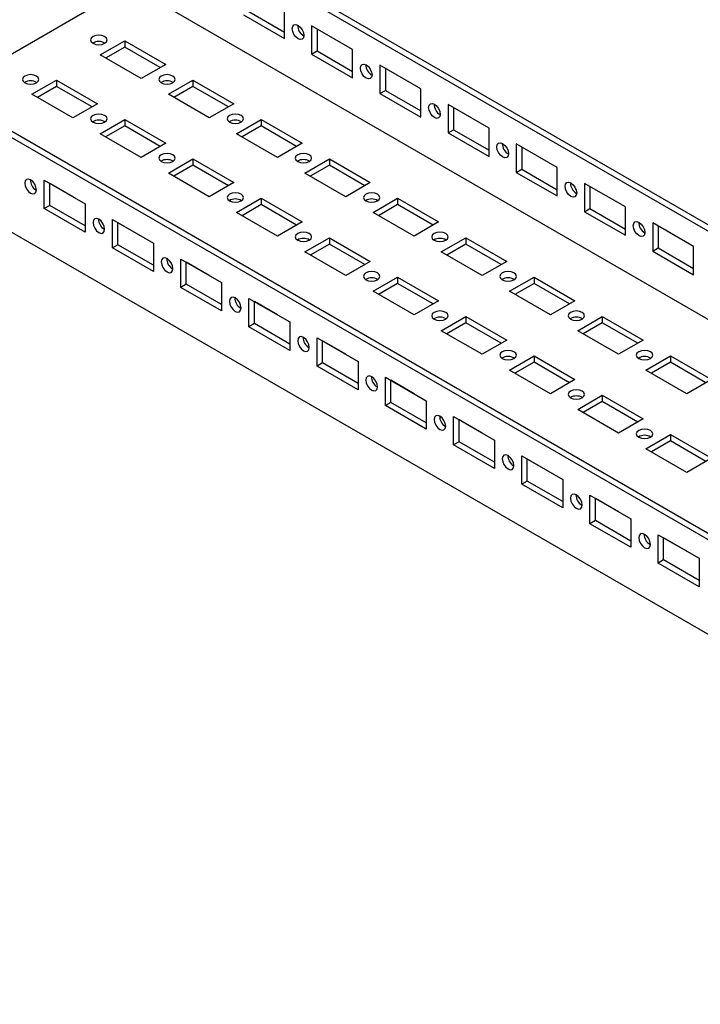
# Model space of a CAD drawing. Header units: millimetres. Extents: x 0 to 1676, y 0 to 1295.
# Tile 8 of 13: x 996 to 1129, y 1005 to 1196. Entities that reach past the tile are written whole.
import ezdxf

# ---------------------------------------------------------------- set-up
doc = ezdxf.new("R2010")
doc.units = ezdxf.units.MM
doc.header["$LTSCALE"] = 6

msp = doc.modelspace()

# ---------------------------------------------------------------- linework, layer by layer
for p, q in [((1017.95, 1221.47), (1602.37, 884.09)), ((1017.95, 1220.25), (1600.25, 884.09)), ((1017.95, 1203.1), (981.89, 1182.28)), ((1017.95, 1203.1), (1585.4, 875.52)), ((1041.02, 1198.05), (1047.91, 1194.07)), ((1047.91, 1192.85), (1047.91, 1198.36)), ((1039.96, 1197.44), (1047.91, 1192.85)), ((1061.17, 1190.7), (1053.22, 1195.3)), ((1053.22, 1195.3), (1053.22, 1189.78)), ((1054.28, 1194.68), (1054.28, 1190.4)), ((1012.12, 1189.63), (1016.89, 1192.38)), ((1016.89, 1192.38), (1024.85, 1187.79)), ((1016.89, 1192.38), (1016.89, 1191.16)), ((1549.34, 853.48), (964.92, 1190.86)), ((1549.34, 854.7), (967.04, 1190.86)), ((1016.89, 1191.16), (1013.18, 1189.02)), ((1023.78, 1187.18), (1016.89, 1191.16)), ((1053.22, 1189.78), (1054.28, 1190.4)), ((1054.28, 1190.4), (1061.17, 1186.42)), ((1061.17, 1185.19), (1061.17, 1190.7)), ((1020.07, 1185.04), (1012.12, 1189.63)), ((1053.22, 1189.78), (1061.17, 1185.19)), ((1024.85, 1187.79), (1020.07, 1185.04)), ((1074.43, 1183.05), (1066.48, 1187.64)), ((1066.48, 1187.64), (1066.48, 1182.13)), ((1067.54, 1187.03), (1067.54, 1182.74)), ((998.86, 1181.98), (1003.63, 1184.73)), ((1003.63, 1184.73), (1011.59, 1180.14)), ((1003.63, 1184.73), (1003.63, 1183.51)), ((1025.38, 1181.98), (1030.15, 1184.73)), ((1030.15, 1184.73), (1038.1, 1180.14)), ((1030.15, 1184.73), (1030.15, 1183.51)), ((1003.63, 1183.51), (999.92, 1181.36)), ((1010.53, 1179.53), (1003.63, 1183.51)), ((1030.15, 1183.51), (1026.44, 1181.36)), ((1037.04, 1179.53), (1030.15, 1183.51)), ((1066.48, 1182.13), (1067.54, 1182.74)), ((1067.54, 1182.74), (1074.43, 1178.76)), ((1074.43, 1177.54), (1074.43, 1183.05)), ((1006.81, 1177.38), (998.86, 1181.98)), ((1033.33, 1177.38), (1025.38, 1181.98)), ((1066.48, 1182.13), (1074.43, 1177.54)), ((1011.59, 1180.14), (1006.81, 1177.38)), ((1038.1, 1180.14), (1033.33, 1177.38)), ((1087.69, 1175.4), (1079.73, 1179.99)), ((1079.73, 1179.99), (1079.73, 1174.48)), ((1080.8, 1179.38), (1080.8, 1175.09)), ((1012.12, 1174.32), (1016.89, 1177.08)), ((1016.89, 1177.08), (1024.85, 1172.48)), ((1016.89, 1177.08), (1016.89, 1175.85)), ((1038.63, 1174.32), (1043.41, 1177.08)), ((1043.41, 1177.08), (1051.36, 1172.48)), ((1043.41, 1177.08), (1043.41, 1175.85)), ((1016.89, 1175.85), (1013.18, 1173.71)), ((1023.78, 1171.87), (1016.89, 1175.85)), ((1043.41, 1175.85), (1039.69, 1173.71)), ((1050.3, 1171.87), (1043.41, 1175.85)), ((1079.73, 1174.48), (1080.8, 1175.09)), ((1080.8, 1175.09), (1087.69, 1171.11)), ((1087.69, 1169.88), (1087.69, 1175.4)), ((1020.07, 1169.73), (1012.12, 1174.32)), ((1046.59, 1169.73), (1038.63, 1174.32)), ((1079.73, 1174.48), (1087.69, 1169.88)), ((1549.34, 835.1), (964.92, 1172.48)), ((1024.85, 1172.48), (1020.07, 1169.73)), ((1051.36, 1172.48), (1046.59, 1169.73)), ((1100.95, 1167.74), (1092.99, 1172.33)), ((1092.99, 1172.33), (1092.99, 1166.82)), ((1094.05, 1171.72), (1094.05, 1167.43)), ((1025.38, 1166.67), (1030.15, 1169.42)), ((1030.15, 1169.42), (1038.1, 1164.83)), ((1030.15, 1169.42), (1030.15, 1168.2)), ((1051.89, 1166.67), (1056.67, 1169.42)), ((1056.67, 1169.42), (1064.62, 1164.83)), ((1056.67, 1169.42), (1056.67, 1168.2)), ((1030.15, 1168.2), (1026.44, 1166.06)), ((1037.04, 1164.22), (1030.15, 1168.2)), ((1056.67, 1168.2), (1052.95, 1166.06)), ((1063.56, 1164.22), (1056.67, 1168.2)), ((1092.99, 1166.82), (1094.05, 1167.43)), ((1094.05, 1167.43), (1100.95, 1163.45)), ((1100.95, 1162.23), (1100.95, 1167.74)), ((1001.25, 1159.78), (1001.25, 1165.29)), ((1001.25, 1165.29), (1009.2, 1160.7)), ((1033.33, 1162.08), (1025.38, 1166.67)), ((1059.85, 1162.08), (1051.89, 1166.67)), ((1092.99, 1166.82), (1100.95, 1162.23)), ((999.65, 1163.38), (999.72, 1163.34)), ((1006.81, 1162.08), (1002.31, 1164.68)), ((1002.31, 1160.39), (1002.31, 1164.68)), ((1038.1, 1164.83), (1033.33, 1162.08)), ((1064.62, 1164.83), (1059.85, 1162.08)), ((1114.21, 1160.09), (1106.25, 1164.68)), ((1106.25, 1164.68), (1106.25, 1159.17)), ((1107.31, 1164.07), (1107.31, 1159.78)), ((1006.82, 1162.08), (1006.81, 1162.08)), ((1038.63, 1159.01), (1043.41, 1161.77)), ((1043.41, 1161.77), (1051.36, 1157.18)), ((1043.41, 1161.77), (1043.41, 1160.54)), ((1065.15, 1159.01), (1069.92, 1161.77)), ((1069.92, 1161.77), (1077.88, 1157.18)), ((1069.92, 1161.77), (1069.92, 1160.54)), ((1002.31, 1160.39), (1001.25, 1159.78)), ((1009.2, 1155.19), (1001.25, 1159.78)), ((1009.2, 1156.41), (1002.31, 1160.39)), ((1009.2, 1160.7), (1009.2, 1155.19)), ((1043.41, 1160.54), (1039.69, 1158.4)), ((1050.3, 1156.56), (1043.41, 1160.54)), ((1069.92, 1160.54), (1066.21, 1158.4)), ((1076.82, 1156.56), (1069.92, 1160.54)), ((1106.25, 1159.17), (1107.31, 1159.78)), ((1107.31, 1159.78), (1114.21, 1155.8)), ((1114.21, 1154.58), (1114.21, 1160.09)), ((1014.5, 1152.13), (1014.5, 1157.64)), ((1014.5, 1157.64), (1022.46, 1153.05)), ((1046.59, 1154.42), (1038.63, 1159.01)), ((1073.11, 1154.42), (1065.15, 1159.01)), ((1106.25, 1159.17), (1114.21, 1154.58)), ((1012.91, 1155.72), (1012.98, 1155.69)), ((1015.56, 1152.74), (1015.56, 1157.03)), ((1020.07, 1154.42), (1015.56, 1157.02)), ((1051.36, 1157.18), (1046.59, 1154.42)), ((1077.88, 1157.18), (1073.11, 1154.42)), ((1127.46, 1152.43), (1119.51, 1157.03)), ((1119.51, 1157.03), (1119.51, 1151.51)), ((1120.57, 1156.41), (1120.57, 1152.13)), ((1020.07, 1154.42), (1020.07, 1154.42)), ((1051.89, 1151.36), (1056.67, 1154.12)), ((1056.67, 1154.12), (1064.62, 1149.52)), ((1056.67, 1154.12), (1056.67, 1152.89)), ((1078.41, 1151.36), (1083.18, 1154.12)), ((1083.18, 1154.12), (1091.14, 1149.52)), ((1083.18, 1154.12), (1083.18, 1152.89)), ((1015.56, 1152.74), (1014.5, 1152.13)), ((1022.46, 1147.53), (1014.5, 1152.13)), ((1022.46, 1148.76), (1015.56, 1152.74)), ((1022.46, 1153.05), (1022.46, 1147.53)), ((1056.67, 1152.89), (1052.95, 1150.75)), ((1063.56, 1148.91), (1056.67, 1152.89)), ((1083.18, 1152.89), (1079.47, 1150.75)), ((1090.08, 1148.91), (1083.18, 1152.89)), ((1119.51, 1151.51), (1120.57, 1152.13)), ((1120.57, 1152.13), (1127.46, 1148.15)), ((1127.46, 1146.92), (1127.46, 1152.43)), ((1027.76, 1144.47), (1027.76, 1149.98)), ((1027.76, 1149.98), (1035.72, 1145.39)), ((1059.85, 1146.77), (1051.89, 1151.36)), ((1086.36, 1146.77), (1078.41, 1151.36)), ((1119.51, 1151.51), (1127.46, 1146.92)), ((1026.17, 1148.07), (1026.24, 1148.04)), ((1033.33, 1146.77), (1028.82, 1149.37)), ((1028.82, 1145.09), (1028.82, 1149.37)), ((1064.62, 1149.52), (1059.85, 1146.77)), ((1091.14, 1149.52), (1086.36, 1146.77)), ((1033.33, 1146.77), (1033.33, 1146.77)), ((1065.15, 1143.71), (1069.92, 1146.46)), ((1069.92, 1146.46), (1077.88, 1141.87)), ((1069.92, 1146.46), (1069.92, 1145.24)), ((1091.67, 1143.71), (1096.44, 1146.46)), ((1096.44, 1146.46), (1104.39, 1141.87)), ((1096.44, 1146.46), (1096.44, 1145.24)), ((1028.82, 1145.09), (1027.76, 1144.47)), ((1035.72, 1139.88), (1027.76, 1144.47)), ((1035.72, 1141.11), (1028.82, 1145.09)), ((1035.72, 1145.39), (1035.72, 1139.88)), ((1069.92, 1145.24), (1066.21, 1143.09)), ((1076.82, 1141.26), (1069.92, 1145.24)), ((1096.44, 1145.24), (1092.73, 1143.09)), ((1103.33, 1141.26), (1096.44, 1145.24)), ((1041.02, 1136.82), (1041.02, 1142.33)), ((1041.02, 1142.33), (1048.98, 1137.74)), ((1073.11, 1139.11), (1065.15, 1143.71)), ((1099.62, 1139.11), (1091.67, 1143.71)), ((1039.43, 1140.42), (1039.49, 1140.38)), ((1046.59, 1139.11), (1042.08, 1141.72)), ((1042.08, 1137.43), (1042.08, 1141.72)), ((1077.88, 1141.87), (1073.11, 1139.11)), ((1104.39, 1141.87), (1099.62, 1139.11)), ((1046.59, 1139.12), (1046.59, 1139.11)), ((1078.41, 1136.05), (1083.18, 1138.81)), ((1083.18, 1138.81), (1091.14, 1134.22)), ((1083.18, 1138.81), (1083.18, 1137.58)), ((1104.93, 1136.05), (1109.7, 1138.81)), ((1109.7, 1138.81), (1117.65, 1134.22)), ((1109.7, 1138.81), (1109.7, 1137.58)), ((1042.08, 1137.43), (1041.02, 1136.82)), ((1048.98, 1132.23), (1041.02, 1136.82)), ((1048.98, 1133.45), (1042.08, 1137.43)), ((1048.98, 1137.74), (1048.98, 1132.23)), ((1083.18, 1137.58), (1079.47, 1135.44)), ((1090.08, 1133.6), (1083.18, 1137.58)), ((1109.7, 1137.58), (1105.99, 1135.44)), ((1116.59, 1133.6), (1109.7, 1137.58)), ((1054.28, 1129.17), (1054.28, 1134.68)), ((1054.28, 1134.68), (1062.23, 1130.08)), ((1086.36, 1131.46), (1078.41, 1136.05)), ((1112.88, 1131.46), (1104.93, 1136.05)), ((1052.69, 1132.76), (1052.75, 1132.73)), ((1059.85, 1131.46), (1055.34, 1134.06)), ((1055.34, 1129.78), (1055.34, 1134.06)), ((1091.14, 1134.22), (1086.36, 1131.46)), ((1117.65, 1134.22), (1112.88, 1131.46)), ((1059.85, 1131.46), (1059.85, 1131.46)), ((1091.67, 1128.4), (1096.44, 1131.15)), ((1096.44, 1131.15), (1104.39, 1126.56)), ((1096.44, 1131.15), (1096.44, 1129.93)), ((1118.18, 1128.4), (1122.96, 1131.15)), ((1122.96, 1131.15), (1130.91, 1126.56)), ((1122.96, 1131.15), (1122.96, 1129.93)), ((1055.34, 1129.78), (1054.28, 1129.17)), ((1062.23, 1124.57), (1054.28, 1129.17)), ((1062.23, 1125.8), (1055.34, 1129.78)), ((1062.23, 1130.08), (1062.23, 1124.57)), ((1096.44, 1129.93), (1092.73, 1127.79)), ((1103.33, 1125.95), (1096.44, 1129.93)), ((1122.96, 1129.93), (1119.24, 1127.79)), ((1129.85, 1125.95), (1122.96, 1129.93)), ((1067.54, 1121.51), (1067.54, 1127.02)), ((1067.54, 1127.02), (1075.49, 1122.43)), ((1099.62, 1123.81), (1091.67, 1128.4)), ((1126.14, 1123.81), (1118.18, 1128.4)), ((1065.95, 1125.11), (1066.01, 1125.07)), ((1073.11, 1123.81), (1068.6, 1126.41)), ((1068.6, 1122.12), (1068.6, 1126.41)), ((1104.39, 1126.56), (1099.62, 1123.81)), ((1130.91, 1126.56), (1126.14, 1123.81)), ((1073.11, 1123.81), (1073.11, 1123.81)), ((1104.93, 1120.74), (1109.7, 1123.5)), ((1109.7, 1123.5), (1117.65, 1118.91)), ((1109.7, 1123.5), (1109.7, 1122.28)), ((1068.6, 1122.12), (1067.54, 1121.51)), ((1075.49, 1116.92), (1067.54, 1121.51)), ((1075.49, 1118.14), (1068.6, 1122.12)), ((1075.49, 1122.43), (1075.49, 1116.92)), ((1109.7, 1122.28), (1105.99, 1120.13)), ((1116.59, 1118.3), (1109.7, 1122.28)), ((1080.8, 1113.86), (1080.8, 1119.37)), ((1080.8, 1119.37), (1088.75, 1114.78)), ((1112.88, 1116.15), (1104.93, 1120.74)), ((1079.2, 1117.46), (1079.27, 1117.42)), ((1081.86, 1114.47), (1081.86, 1118.76)), ((1086.36, 1116.15), (1081.86, 1118.75)), ((1117.65, 1118.91), (1112.88, 1116.15)), ((1086.37, 1116.15), (1086.36, 1116.15)), ((1118.18, 1113.09), (1122.96, 1115.85)), ((1122.96, 1115.85), (1130.91, 1111.25)), ((1122.96, 1115.85), (1122.96, 1114.62)), ((1081.86, 1114.47), (1080.8, 1113.86)), ((1088.75, 1109.27), (1080.8, 1113.86)), ((1088.75, 1110.49), (1081.86, 1114.47)), ((1088.75, 1114.78), (1088.75, 1109.27)), ((1122.96, 1114.62), (1119.24, 1112.48)), ((1129.85, 1110.64), (1122.96, 1114.62)), ((1094.05, 1106.2), (1094.05, 1111.72)), ((1094.05, 1111.72), (1102.01, 1107.12)), ((1126.14, 1108.5), (1118.18, 1113.09)), ((1092.46, 1109.8), (1092.53, 1109.77)), ((1099.62, 1108.5), (1095.11, 1111.1)), ((1095.11, 1106.82), (1095.11, 1111.1)), ((1130.91, 1111.25), (1126.14, 1108.5)), ((1099.62, 1108.5), (1099.62, 1108.5)), ((1095.11, 1106.82), (1094.05, 1106.2)), ((1102.01, 1101.61), (1094.05, 1106.2)), ((1102.01, 1102.84), (1095.11, 1106.82)), ((1102.01, 1107.12), (1102.01, 1101.61)), ((1107.31, 1098.55), (1107.31, 1104.06)), ((1107.31, 1104.06), (1115.27, 1099.47)), ((1105.72, 1102.15), (1105.79, 1102.11)), ((1112.88, 1100.84), (1108.37, 1103.45)), ((1108.37, 1099.16), (1108.37, 1103.45)), ((1112.88, 1100.85), (1112.88, 1100.84)), ((1108.37, 1099.16), (1107.31, 1098.55)), ((1115.27, 1093.96), (1107.31, 1098.55)), ((1115.27, 1095.18), (1108.37, 1099.16)), ((1115.27, 1099.47), (1115.27, 1093.96)), ((1120.57, 1090.9), (1120.57, 1096.41)), ((1120.57, 1096.41), (1128.52, 1091.82)), ((1118.98, 1094.49), (1119.04, 1094.46)), ((1121.63, 1091.51), (1121.63, 1095.8)), ((1126.14, 1093.19), (1121.63, 1095.79)), ((1126.14, 1093.19), (1126.14, 1093.19)), ((1121.63, 1091.51), (1120.57, 1090.9)), ((1128.52, 1086.3), (1120.57, 1090.9)), ((1128.52, 1087.53), (1121.63, 1091.51)), ((1128.52, 1091.82), (1128.52, 1086.3))]:
    msp.add_line(p, q)
at = {"flags": 128}
for points in [[(1050.57, 1195.37), (1051, 1195.02), (1051.36, 1194.53), (1051.61, 1193.97), (1051.69, 1193.42), (1051.61, 1192.97), (1051.36, 1192.69), (1051, 1192.62), (1050.57, 1192.77), (1050.14, 1193.12), (1049.77, 1193.61), (1049.53, 1194.17), (1049.44, 1194.72), (1049.53, 1195.17), (1049.77, 1195.45), (1050.14, 1195.52), (1050.57, 1195.37)], [(1010.73, 1191.89), (1011.24, 1191.69), (1011.85, 1191.62), (1012.46, 1191.69), (1012.98, 1191.89), (1013.32, 1192.19), (1013.45, 1192.54), (1013.32, 1192.89), (1012.98, 1193.19), (1012.46, 1193.39), (1011.85, 1193.46), (1011.24, 1193.39), (1010.73, 1193.19), (1010.38, 1192.89), (1010.26, 1192.54), (1010.38, 1192.19), (1010.73, 1191.89)], [(1063.82, 1187.72), (1064.26, 1187.37), (1064.62, 1186.88), (1064.87, 1186.31), (1064.95, 1185.77), (1064.87, 1185.32), (1064.62, 1185.04), (1064.26, 1184.97), (1063.82, 1185.11), (1063.39, 1185.46), (1063.03, 1185.96), (1062.78, 1186.52), (1062.7, 1187.07), (1062.78, 1187.52), (1063.03, 1187.8), (1063.39, 1187.87), (1063.82, 1187.72)], [(997.47, 1184.23), (997.98, 1184.03), (998.59, 1183.96), (999.2, 1184.03), (999.72, 1184.23), (1000.07, 1184.53), (1000.19, 1184.88), (1000.07, 1185.24), (999.72, 1185.53), (999.2, 1185.73), (998.59, 1185.8), (997.98, 1185.73), (997.47, 1185.53), (997.12, 1185.24), (997, 1184.88), (997.12, 1184.53), (997.47, 1184.23)], [(1023.98, 1184.23), (1024.5, 1184.03), (1025.11, 1183.96), (1025.72, 1184.03), (1026.24, 1184.23), (1026.58, 1184.53), (1026.7, 1184.88), (1026.58, 1185.24), (1026.24, 1185.53), (1025.72, 1185.73), (1025.11, 1185.8), (1024.5, 1185.73), (1023.98, 1185.53), (1023.64, 1185.24), (1023.52, 1184.88), (1023.64, 1184.53), (1023.98, 1184.23)], [(1077.08, 1180.06), (1077.51, 1179.72), (1077.88, 1179.22), (1078.12, 1178.66), (1078.21, 1178.11), (1078.12, 1177.66), (1077.88, 1177.38), (1077.51, 1177.31), (1077.08, 1177.46), (1076.65, 1177.81), (1076.29, 1178.3), (1076.04, 1178.87), (1075.96, 1179.41), (1076.04, 1179.86), (1076.29, 1180.14), (1076.65, 1180.21), (1077.08, 1180.06)], [(1010.73, 1176.58), (1011.24, 1176.38), (1011.85, 1176.31), (1012.46, 1176.38), (1012.98, 1176.58), (1013.32, 1176.88), (1013.45, 1177.23), (1013.32, 1177.58), (1012.98, 1177.88), (1012.46, 1178.08), (1011.85, 1178.15), (1011.24, 1178.08), (1010.73, 1177.88), (1010.38, 1177.58), (1010.26, 1177.23), (1010.38, 1176.88), (1010.73, 1176.58)], [(1037.24, 1176.58), (1037.76, 1176.38), (1038.37, 1176.31), (1038.98, 1176.38), (1039.5, 1176.58), (1039.84, 1176.88), (1039.96, 1177.23), (1039.84, 1177.58), (1039.5, 1177.88), (1038.98, 1178.08), (1038.37, 1178.15), (1037.76, 1178.08), (1037.24, 1177.88), (1036.9, 1177.58), (1036.78, 1177.23), (1036.9, 1176.88), (1037.24, 1176.58)], [(1090.34, 1172.41), (1090.77, 1172.06), (1091.14, 1171.57), (1091.38, 1171.01), (1091.47, 1170.46), (1091.38, 1170.01), (1091.14, 1169.73), (1090.77, 1169.66), (1090.34, 1169.81), (1089.91, 1170.16), (1089.54, 1170.65), (1089.3, 1171.21), (1089.21, 1171.76), (1089.3, 1172.21), (1089.54, 1172.49), (1089.91, 1172.56), (1090.34, 1172.41)], [(1023.98, 1168.93), (1024.5, 1168.73), (1025.11, 1168.66), (1025.72, 1168.73), (1026.24, 1168.93), (1026.58, 1169.22), (1026.7, 1169.58), (1026.58, 1169.93), (1026.24, 1170.23), (1025.72, 1170.43), (1025.11, 1170.5), (1024.5, 1170.43), (1023.98, 1170.23), (1023.64, 1169.93), (1023.52, 1169.58), (1023.64, 1169.22), (1023.98, 1168.93)], [(1050.5, 1168.93), (1051.02, 1168.73), (1051.63, 1168.66), (1052.24, 1168.73), (1052.75, 1168.93), (1053.1, 1169.22), (1053.22, 1169.58), (1053.1, 1169.93), (1052.75, 1170.23), (1052.24, 1170.43), (1051.63, 1170.5), (1051.02, 1170.43), (1050.5, 1170.23), (1050.15, 1169.93), (1050.03, 1169.58), (1050.15, 1169.22), (1050.5, 1168.93)], [(998.59, 1162.77), (999.03, 1162.62), (999.39, 1162.69), (999.64, 1162.97), (999.72, 1163.42), (999.64, 1163.96), (999.39, 1164.53), (999.03, 1165.02), (998.59, 1165.37), (998.16, 1165.52), (997.8, 1165.45), (997.55, 1165.17), (997.47, 1164.72), (997.55, 1164.17), (997.8, 1163.61), (998.16, 1163.11), (998.59, 1162.77)], [(1103.6, 1164.76), (1104.03, 1164.41), (1104.4, 1163.92), (1104.64, 1163.35), (1104.73, 1162.8), (1104.64, 1162.36), (1104.4, 1162.07), (1104.03, 1162), (1103.6, 1162.15), (1103.17, 1162.5), (1102.8, 1162.99), (1102.56, 1163.56), (1102.47, 1164.11), (1102.56, 1164.55), (1102.8, 1164.84), (1103.17, 1164.91), (1103.6, 1164.76)], [(1037.24, 1161.27), (1037.76, 1161.07), (1038.37, 1161), (1038.98, 1161.07), (1039.5, 1161.27), (1039.84, 1161.57), (1039.96, 1161.92), (1039.84, 1162.27), (1039.5, 1162.57), (1038.98, 1162.77), (1038.37, 1162.84), (1037.76, 1162.77), (1037.24, 1162.57), (1036.9, 1162.27), (1036.78, 1161.92), (1036.9, 1161.57), (1037.24, 1161.27)], [(1063.76, 1161.27), (1064.28, 1161.07), (1064.89, 1161), (1065.5, 1161.07), (1066.01, 1161.27), (1066.36, 1161.57), (1066.48, 1161.92), (1066.36, 1162.27), (1066.01, 1162.57), (1065.5, 1162.77), (1064.89, 1162.84), (1064.28, 1162.77), (1063.76, 1162.57), (1063.41, 1162.27), (1063.29, 1161.92), (1063.41, 1161.57), (1063.76, 1161.27)], [(1011.85, 1155.11), (1012.28, 1154.96), (1012.65, 1155.03), (1012.89, 1155.31), (1012.98, 1155.76), (1012.89, 1156.31), (1012.65, 1156.87), (1012.28, 1157.37), (1011.85, 1157.71), (1011.42, 1157.86), (1011.06, 1157.79), (1010.81, 1157.51), (1010.73, 1157.06), (1010.81, 1156.52), (1011.06, 1155.95), (1011.42, 1155.46), (1011.85, 1155.11)], [(1116.86, 1157.1), (1117.29, 1156.75), (1117.65, 1156.26), (1117.9, 1155.7), (1117.98, 1155.15), (1117.9, 1154.7), (1117.65, 1154.42), (1117.29, 1154.35), (1116.86, 1154.5), (1116.43, 1154.85), (1116.06, 1155.34), (1115.82, 1155.9), (1115.73, 1156.45), (1115.82, 1156.9), (1116.06, 1157.18), (1116.43, 1157.25), (1116.86, 1157.1)], [(1050.5, 1153.62), (1051.02, 1153.42), (1051.63, 1153.35), (1052.24, 1153.42), (1052.75, 1153.62), (1053.1, 1153.92), (1053.22, 1154.27), (1053.1, 1154.62), (1052.75, 1154.92), (1052.24, 1155.12), (1051.63, 1155.19), (1051.02, 1155.12), (1050.5, 1154.92), (1050.15, 1154.62), (1050.03, 1154.27), (1050.15, 1153.92), (1050.5, 1153.62)], [(1077.02, 1153.62), (1077.53, 1153.42), (1078.14, 1153.35), (1078.75, 1153.42), (1079.27, 1153.62), (1079.62, 1153.92), (1079.74, 1154.27), (1079.62, 1154.62), (1079.27, 1154.92), (1078.75, 1155.12), (1078.14, 1155.19), (1077.53, 1155.12), (1077.02, 1154.92), (1076.67, 1154.62), (1076.55, 1154.27), (1076.67, 1153.92), (1077.02, 1153.62)], [(1025.11, 1147.46), (1025.54, 1147.31), (1025.91, 1147.38), (1026.15, 1147.66), (1026.24, 1148.11), (1026.15, 1148.66), (1025.91, 1149.22), (1025.54, 1149.71), (1025.11, 1150.06), (1024.68, 1150.21), (1024.31, 1150.14), (1024.07, 1149.86), (1023.98, 1149.41), (1024.07, 1148.86), (1024.31, 1148.3), (1024.68, 1147.81), (1025.11, 1147.46)], [(1063.76, 1145.96), (1064.28, 1145.76), (1064.89, 1145.69), (1065.5, 1145.76), (1066.01, 1145.96), (1066.36, 1146.26), (1066.48, 1146.61), (1066.36, 1146.97), (1066.01, 1147.27), (1065.5, 1147.46), (1064.89, 1147.53), (1064.28, 1147.46), (1063.76, 1147.27), (1063.41, 1146.97), (1063.29, 1146.61), (1063.41, 1146.26), (1063.76, 1145.96)], [(1090.27, 1145.96), (1090.79, 1145.76), (1091.4, 1145.69), (1092.01, 1145.76), (1092.53, 1145.96), (1092.87, 1146.26), (1093, 1146.61), (1092.87, 1146.97), (1092.53, 1147.27), (1092.01, 1147.46), (1091.4, 1147.53), (1090.79, 1147.46), (1090.27, 1147.27), (1089.93, 1146.97), (1089.81, 1146.61), (1089.93, 1146.26), (1090.27, 1145.96)], [(1038.37, 1139.8), (1038.8, 1139.65), (1039.17, 1139.73), (1039.41, 1140.01), (1039.5, 1140.46), (1039.41, 1141), (1039.17, 1141.57), (1038.8, 1142.06), (1038.37, 1142.41), (1037.94, 1142.56), (1037.57, 1142.49), (1037.33, 1142.2), (1037.24, 1141.76), (1037.33, 1141.21), (1037.57, 1140.65), (1037.94, 1140.15), (1038.37, 1139.8)], [(1077.02, 1138.31), (1077.53, 1138.11), (1078.14, 1138.04), (1078.75, 1138.11), (1079.27, 1138.31), (1079.62, 1138.61), (1079.74, 1138.96), (1079.62, 1139.31), (1079.27, 1139.61), (1078.75, 1139.81), (1078.14, 1139.88), (1077.53, 1139.81), (1077.02, 1139.61), (1076.67, 1139.31), (1076.55, 1138.96), (1076.67, 1138.61), (1077.02, 1138.31)], [(1103.53, 1138.31), (1104.05, 1138.11), (1104.66, 1138.04), (1105.27, 1138.11), (1105.79, 1138.31), (1106.13, 1138.61), (1106.25, 1138.96), (1106.13, 1139.31), (1105.79, 1139.61), (1105.27, 1139.81), (1104.66, 1139.88), (1104.05, 1139.81), (1103.53, 1139.61), (1103.19, 1139.31), (1103.07, 1138.96), (1103.19, 1138.61), (1103.53, 1138.31)], [(1051.63, 1132.15), (1052.06, 1132), (1052.42, 1132.07), (1052.67, 1132.35), (1052.75, 1132.8), (1052.67, 1133.35), (1052.42, 1133.91), (1052.06, 1134.41), (1051.63, 1134.75), (1051.2, 1134.9), (1050.83, 1134.83), (1050.59, 1134.55), (1050.5, 1134.1), (1050.59, 1133.55), (1050.83, 1132.99), (1051.2, 1132.5), (1051.63, 1132.15)], [(1090.27, 1130.66), (1090.79, 1130.46), (1091.4, 1130.39), (1092.01, 1130.46), (1092.53, 1130.66), (1092.87, 1130.96), (1093, 1131.31), (1092.87, 1131.66), (1092.53, 1131.96), (1092.01, 1132.16), (1091.4, 1132.23), (1090.79, 1132.16), (1090.27, 1131.96), (1089.93, 1131.66), (1089.81, 1131.31), (1089.93, 1130.96), (1090.27, 1130.66)], [(1116.79, 1130.66), (1117.31, 1130.46), (1117.92, 1130.39), (1118.53, 1130.46), (1119.05, 1130.66), (1119.39, 1130.96), (1119.51, 1131.31), (1119.39, 1131.66), (1119.05, 1131.96), (1118.53, 1132.16), (1117.92, 1132.23), (1117.31, 1132.16), (1116.79, 1131.96), (1116.45, 1131.66), (1116.32, 1131.31), (1116.45, 1130.96), (1116.79, 1130.66)], [(1064.89, 1124.5), (1065.32, 1124.35), (1065.68, 1124.42), (1065.93, 1124.7), (1066.01, 1125.15), (1065.93, 1125.69), (1065.68, 1126.26), (1065.32, 1126.75), (1064.89, 1127.1), (1064.45, 1127.25), (1064.09, 1127.18), (1063.84, 1126.9), (1063.76, 1126.45), (1063.84, 1125.9), (1064.09, 1125.34), (1064.45, 1124.84), (1064.89, 1124.5)], [(1103.53, 1123), (1104.05, 1122.8), (1104.66, 1122.73), (1105.27, 1122.8), (1105.79, 1123), (1106.13, 1123.3), (1106.25, 1123.65), (1106.13, 1124.01), (1105.79, 1124.3), (1105.27, 1124.5), (1104.66, 1124.57), (1104.05, 1124.5), (1103.53, 1124.3), (1103.19, 1124.01), (1103.07, 1123.65), (1103.19, 1123.3), (1103.53, 1123)], [(1078.14, 1116.84), (1078.57, 1116.69), (1078.94, 1116.76), (1079.18, 1117.05), (1079.27, 1117.49), (1079.18, 1118.04), (1078.94, 1118.6), (1078.57, 1119.1), (1078.14, 1119.45), (1077.71, 1119.6), (1077.35, 1119.52), (1077.1, 1119.24), (1077.02, 1118.79), (1077.1, 1118.25), (1077.35, 1117.68), (1077.71, 1117.19), (1078.14, 1116.84)], [(1116.79, 1115.35), (1117.31, 1115.15), (1117.92, 1115.08), (1118.53, 1115.15), (1119.05, 1115.35), (1119.39, 1115.65), (1119.51, 1116), (1119.39, 1116.35), (1119.05, 1116.65), (1118.53, 1116.85), (1117.92, 1116.92), (1117.31, 1116.85), (1116.79, 1116.65), (1116.45, 1116.35), (1116.32, 1116), (1116.45, 1115.65), (1116.79, 1115.35)], [(1091.4, 1109.19), (1091.83, 1109.04), (1092.2, 1109.11), (1092.44, 1109.39), (1092.53, 1109.84), (1092.44, 1110.39), (1092.2, 1110.95), (1091.83, 1111.44), (1091.4, 1111.79), (1090.97, 1111.94), (1090.6, 1111.87), (1090.36, 1111.59), (1090.27, 1111.14), (1090.36, 1110.59), (1090.6, 1110.03), (1090.97, 1109.54), (1091.4, 1109.19)], [(1104.66, 1101.54), (1105.09, 1101.39), (1105.46, 1101.46), (1105.7, 1101.74), (1105.79, 1102.19), (1105.7, 1102.73), (1105.46, 1103.3), (1105.09, 1103.79), (1104.66, 1104.14), (1104.23, 1104.29), (1103.86, 1104.22), (1103.62, 1103.94), (1103.53, 1103.49), (1103.62, 1102.94), (1103.86, 1102.38), (1104.23, 1101.88), (1104.66, 1101.54)], [(1117.92, 1093.88), (1118.35, 1093.73), (1118.72, 1093.8), (1118.96, 1094.08), (1119.05, 1094.53), (1118.96, 1095.08), (1118.72, 1095.64), (1118.35, 1096.14), (1117.92, 1096.48), (1117.49, 1096.63), (1117.12, 1096.56), (1116.88, 1096.28), (1116.79, 1095.83), (1116.88, 1095.29), (1117.12, 1094.72), (1117.49, 1094.23), (1117.92, 1093.88)]]:
    msp.add_lwpolyline(points, dxfattribs=at)
for centre, radius, start, end in [((1052.8, 1195.36), 2.3, 178.8063, 241.1883), ((1011.85, 1189.96), 2.3, 58.8222, 121.1778), ((1066.06, 1187.7), 2.3, 178.8063, 241.1883), ((998.59, 1182.31), 2.3, 58.8222, 121.1778), ((1025.11, 1182.31), 2.3, 58.8222, 121.1778), ((1079.32, 1180.05), 2.3, 178.8063, 241.1883), ((1011.85, 1174.65), 2.3, 58.8222, 121.1778), ((1038.37, 1174.65), 2.3, 58.8222, 121.1778), ((1092.57, 1172.4), 2.3, 178.8063, 241.1883), ((1025.11, 1167), 2.3, 58.8222, 121.1778), ((1051.63, 1167), 2.3, 58.8222, 121.1778), ((1000.9, 1165.39), 2.37, 179.7761, 238.3256), ((1105.83, 1164.74), 2.3, 178.8063, 241.1883), ((1038.37, 1159.34), 2.3, 58.8222, 121.1778), ((1064.89, 1159.34), 2.3, 58.8222, 121.1778), ((1014.16, 1157.74), 2.37, 179.7761, 238.3256), ((1119.09, 1157.09), 2.3, 178.8063, 241.1883), ((1051.63, 1151.69), 2.3, 58.8222, 121.1778), ((1078.14, 1151.69), 2.3, 58.8222, 121.1778), ((1027.42, 1150.09), 2.37, 179.7761, 238.3256), ((1064.89, 1144.04), 2.3, 58.8222, 121.1778), ((1091.4, 1144.04), 2.3, 58.8222, 121.1778), ((1040.67, 1142.43), 2.37, 179.7761, 238.3256), ((1078.14, 1136.38), 2.3, 58.8222, 121.1778), ((1104.66, 1136.38), 2.3, 58.8222, 121.1778), ((1053.93, 1134.78), 2.37, 179.7761, 238.3256), ((1091.4, 1128.73), 2.3, 58.8222, 121.1778), ((1117.92, 1128.73), 2.3, 58.8222, 121.1778), ((1067.19, 1127.13), 2.37, 179.7761, 238.3256), ((1104.66, 1121.08), 2.3, 58.8222, 121.1778), ((1080.45, 1119.47), 2.37, 179.7761, 238.3256), ((1117.92, 1113.42), 2.3, 58.8222, 121.1778), ((1093.71, 1111.82), 2.37, 179.7761, 238.3256), ((1106.96, 1104.16), 2.37, 179.7761, 238.3256), ((1120.22, 1096.51), 2.37, 179.7761, 238.3256)]:
    msp.add_arc(centre, radius, start, end)

doc.saveas('drawing.dxf')
